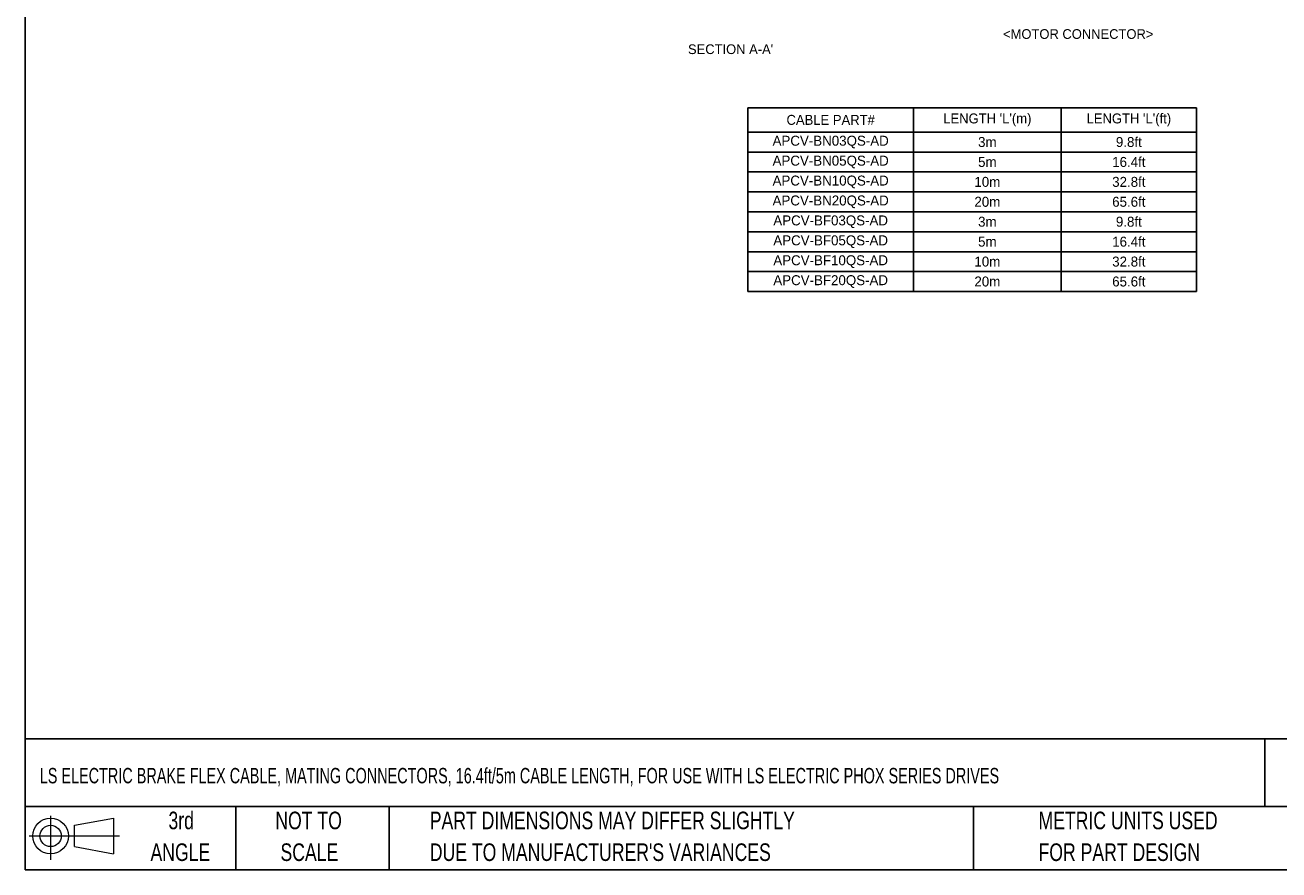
# Model space of a CAD drawing. Header units: inches. Extents: x 0 to 814, y 0 to 621.
# Tile 1 of 3: x 0 to 453, y 0 to 305. Entities that reach past the tile are written whole.
import ezdxf

# ---------------------------------------------------------------- set-up
doc = ezdxf.new("R2010")
doc.units = ezdxf.units.IN
doc.header["$LTSCALE"] = 10
doc.header["$MEASUREMENT"] = 0
doc.layers.add('DIMENSIONS', color=140, linetype='Continuous')
doc.layers.add('TEXT', color=140, linetype='Continuous')
doc.styles.add('SLDTEXTSTYLE0', font='TXT', dxfattribs={"width": 0.75})

# ---------------------------------------------------------------- blocks, each defined once
blk = doc.blocks.new('Block11')
at = {"color": 7, "linetype": 'Continuous', "lineweight": 18}
for p, q in [((7.77, 15.93), (7.77, 0)), ((16.44, 12.5), (30.53, 15.1)), ((30.53, 15.1), (30.53, 2.19)), ((16.44, 4.79), (16.44, 12.5)), ((0, 8.65), (32.62, 8.65)), ((16.44, 4.79), (30.53, 2.19))]:
    blk.add_line(p, q, dxfattribs=at)
for radius in [6.45, 3.86]:
    blk.add_circle((7.77, 8.65), radius, dxfattribs=at)
blk = doc.blocks.new('Block12')
at = {"color": 7, "linetype": 'Continuous'}
blk.add_blockref('Block11', (0, 0), dxfattribs=at)
blk = doc.blocks.new('SW_NOTE_0_3')
at = {"layer": 'TEXT', "color": 0, "char_height": 6.35, "attachment_point": 1, "style": 'SLDTEXTSTYLE0'}
for s, insert in [('PART DIMENSIONS MAY DIFFER SLIGHTLY', (0, 8.19)), ("DUE TO MANUFACTURER'S VARIANCES", (0, -3.28))]:
    blk.add_mtext(s, dxfattribs=dict(at, insert=insert))
blk = doc.blocks.new('SW_NOTE_0_4')
at = {"layer": 'TEXT', "color": 0, "char_height": 6.35, "attachment_point": 2, "style": 'SLDTEXTSTYLE0'}
for s, insert in [('NOT TO', (15.78, 8.19)), ('SCALE', (16.06, -3.28))]:
    blk.add_mtext(s, dxfattribs=dict(at, insert=insert))
blk = doc.blocks.new('SW_NOTE_0_5')
at = {"layer": 'TEXT', "color": 0, "char_height": 6.35, "attachment_point": 2, "style": 'SLDTEXTSTYLE0'}
for s, insert in [('3rd', (6.95, 8.19)), ('ANGLE', (6.65, -3.28))]:
    blk.add_mtext(s, dxfattribs=dict(at, insert=insert))
blk = doc.blocks.new('SW_NOTE_0_6')
at = {"layer": 'TEXT', "color": 0, "char_height": 6.35, "attachment_point": 1, "style": 'SLDTEXTSTYLE0'}
for s, insert in [('METRIC UNITS USED', (0, 8.19)), ('FOR PART DESIGN', (0, -3.28))]:
    blk.add_mtext(s, dxfattribs=dict(at, insert=insert))
blk = doc.blocks.new('*T51')
at = {"layer": 'TEXT', "color": 0, "linetype": 'ByBlock', "lineweight": -2}
for p, q in [((0, 0), (162.31, 0)), ((0, 0), (0, -66.4)), ((60, 0), (60, -66.4)), ((113.29, 0), (113.29, -66.4)), ((162.31, 0), (162.31, -66.4)), ((0, -8.8), (162.31, -8.8)), ((0, -16), (162.31, -16)), ((0, -23.2), (162.31, -23.2)), ((0, -30.4), (162.31, -30.4)), ((0, -37.6), (162.31, -37.6)), ((0, -44.8), (162.31, -44.8)), ((0, -52), (162.31, -52)), ((0, -59.2), (162.31, -59.2)), ((0, -66.4), (162.31, -66.4))]:
    blk.add_line(p, q, dxfattribs=at)
at = {"layer": 'TEXT', "color": 0, "lineweight": -3, "char_height": 3.6, "attachment_point": 5}
for s, insert, width in [('{\\fGulim|b0|i0|c0|p0;CABLE PART#}', (30, -4.4), 57.6), ("{\\fGulim|b0|i0|c0|p0;LENGTH 'L'(m)}", (86.64, -4.4), 50.8898), ("{\\fGulim|b0|i0|c0|p0;LENGTH 'L'(ft)}", (137.8, -4.4), 46.6242), ('APCV-BN03QS-AD', (30, -12.4), 57.6), ('3m', (86.64, -12.4), 50.8898), ('9.8ft', (137.8, -12.4), 46.6242), ('APCV-BN05QS-AD', (30, -19.6), 57.6), ('5m', (86.64, -19.6), 50.8898), ('16.4ft', (137.8, -19.6), 46.6242), ('APCV-BN10QS-AD', (30, -26.8), 57.6), ('10m', (86.64, -26.8), 50.8898), ('32.8ft', (137.8, -26.8), 46.6242), ('APCV-BN20QS-AD', (30, -34), 57.6), ('20m', (86.64, -34), 50.8898), ('65.6ft', (137.8, -34), 46.6242), ('APCV-BF03QS-AD', (30, -41.2), 57.6), ('3m', (86.64, -41.2), 50.8898), ('9.8ft', (137.8, -41.2), 46.6242), ('APCV-BF05QS-AD', (30, -48.4), 57.6), ('5m', (86.64, -48.4), 50.8898), ('16.4ft', (137.8, -48.4), 46.6242), ('APCV-BF10QS-AD', (30, -55.6), 57.6), ('10m', (86.64, -55.6), 50.8898), ('32.8ft', (137.8, -55.6), 46.6242), ('APCV-BF20QS-AD', (30, -62.8), 57.6), ('20m', (86.64, -62.8), 50.8898), ('65.6ft', (137.8, -62.8), 46.6242)]:
    blk.add_mtext(s, dxfattribs=dict(at, insert=insert, width=width))

msp = doc.modelspace()

# ---------------------------------------------------------------- linework, layer by layer
at = {"layer": 'DEFPOINTS'}
msp.add_lwpolyline([(0, 0), (813.96, 0), (813.96, 621.17), (0, 621.17)], close=True, dxfattribs=at)
at = {"layer": 'TEXT'}
for p, q in [((0, 609.6), (0, 0)), ((800.1, 47.33), (0, 47.33)), ((448.23, 47.33), (448.23, 22.86)), ((800.1, 22.86), (0, 22.86)), ((76.2, 22.86), (76.2, 0)), ((131.58, 22.86), (131.58, 0)), ((342.89, 22.86), (342.89, 0)), ((0, 0), (800.1, 0))]:
    msp.add_line(p, q, dxfattribs=at)

# ---------------------------------------------------------------- block references
msp.add_blockref('*T51', (261.24, 275.4))
for name, p in [('Block12', (1.46, 3.61)), ('SW_NOTE_0_5', (49.49, 12.86)), ('SW_NOTE_0_4', (86.72, 12.86)), ('SW_NOTE_0_3', (146.31, 12.86)), ('SW_NOTE_0_6', (366.39, 12.86))]:
    msp.add_blockref(name, p, dxfattribs=at)

# ---------------------------------------------------------------- texts
at = {"layer": 'DIMENSIONS', "char_height": 3.5}
for insert, attachment_point in [((98.61, 112.42), 6), ((130.2, 112.22), 4)]:
    msp.add_mtext('\\A1;', dxfattribs=dict(at, insert=insert, attachment_point=attachment_point))
at = {"layer": 'TEXT', "char_height": 3.5, "attachment_point": 1}
for s, insert in [('<MOTOR CONNECTOR>', (353.57, 303.8)), ("SECTION A-A'", (239.66, 298.31))]:
    msp.add_mtext_dynamic_manual_height_columns(s, width=85.7629, gutter_width=42.33, heights=[0], dxfattribs=dict(at, insert=insert))
at = {"layer": 'TEXT', "insert": (5.31, 36.85), "char_height": 5.57052, "attachment_point": 1, "style": 'SLDTEXTSTYLE0'}
msp.add_mtext('{\\W0.7;LS ELECTRIC BRAKE FLEX CABLE, MATING CONNECTORS, 16.4ft/5m CABLE LENGTH, FOR USE WITH LS ELECTRIC PHOX SERIES DRIVES}', dxfattribs=at)

doc.saveas('drawing.dxf')
